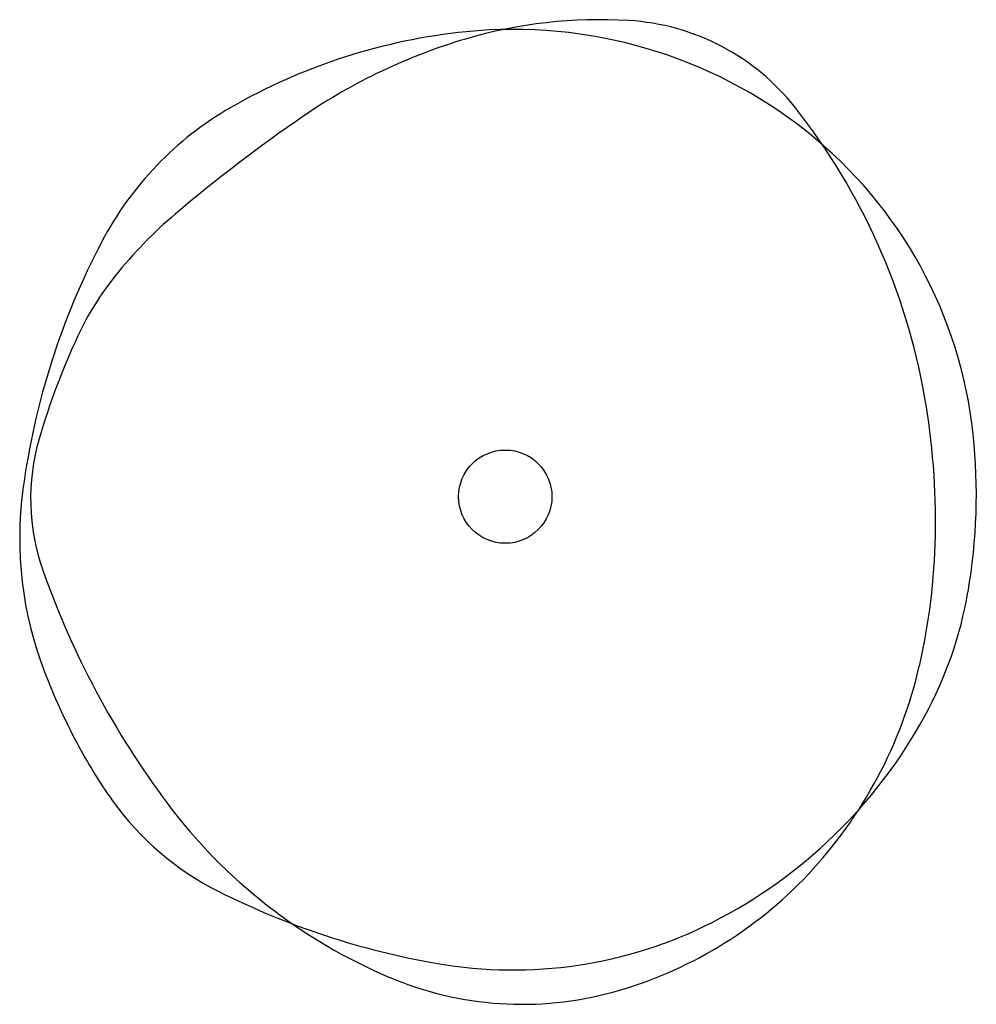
# Model space of a CAD drawing. Extents: x 36.28 to 38.19, y -17.38 to -15.41.
import ezdxf

# ---------------------------------------------------------------- set-up
doc = ezdxf.new("R2010")
doc.units = 0
doc.header["$MEASUREMENT"] = 0
doc.layers.add('DIBUJO', color=5, linetype='CONTINUOUS')

msp = doc.modelspace()

# ---------------------------------------------------------------- linework, layer by layer
at = {"layer": 'DIBUJO', "color": 5, "linetype": 'Continuous'}
msp.add_circle((37.2493, -16.365), 0.0934, dxfattribs=at)
for centre, radius, start, end in [((37.4392, -16.3654), 0.9556, 86.5891, 106.3683), ((37.4687, -15.8708), 0.4601, 38.2099, 86.5855), ((37.2899, -16.6108), 1.1828, 95.7743, 119.9478), ((37.2659, -16.3733), 0.9441, 51.5393, 95.7734), ((37.4919, -16.5446), 1.1423, 106.3689, 124.4478), ((37.0333, -16.1654), 0.6688, 119.9475, 152.2845), ((36.8094, -16.3899), 1.2992, 9.9831, 38.21), ((38.6354, -18.2119), 3.1641, 124.4458, 130.3031), ((37.2968, -16.3343), 0.8943, 6.0223, 51.5393), ((37.1763, -16.4916), 0.9084, 130.3005, 141.2454), ((37.7604, -16.5474), 1.4901, 152.2851, 172.4004), ((36.9274, -16.2919), 0.5892, 141.2444, 154.9906), ((37.6968, -16.6508), 1.4382, 154.9924, 163.7785), ((36.6629, -16.4156), 1.448, 358.8883, 9.9833), ((37.0442, -16.3609), 1.1484, 350.2301, 6.0232), ((36.7292, -16.3692), 0.4305, 163.7797, 199.3828), ((37.0203, -16.4487), 0.7435, 172.3996, 201.0285), ((36.8384, -16.419), 1.2724, 347.0493, 358.8877), ((37.9699, -15.9328), 1.7457, 199.3819, 216.8466), ((37.3821, -16.4191), 0.8054, 331.3474, 350.2303), ((37.556, -16.2429), 1.3173, 201.0235, 207.8216), ((37.1961, -16.5013), 0.9053, 316.7622, 347.0499), ((37.212, -16.3262), 0.9992, 296.8801, 331.348), ((37.2841, -16.3863), 1.0099, 207.8204, 215.5805), ((36.9363, -16.6351), 0.5823, 215.5851, 243.3801), ((37.4399, -16.3299), 1.0835, 216.8467, 247.0462), ((37.2407, -16.5433), 0.8441, 285.3686, 316.7631), ((37.3839, -15.7419), 1.5814, 243.3844, 260.1468), ((37.2644, -16.4296), 0.8833, 260.1457, 296.8807), ((37.2836, -16.6991), 0.6825, 247.0472, 285.3699)]:
    msp.add_arc(centre, radius, start, end, dxfattribs=at)

doc.saveas('drawing.dxf')
